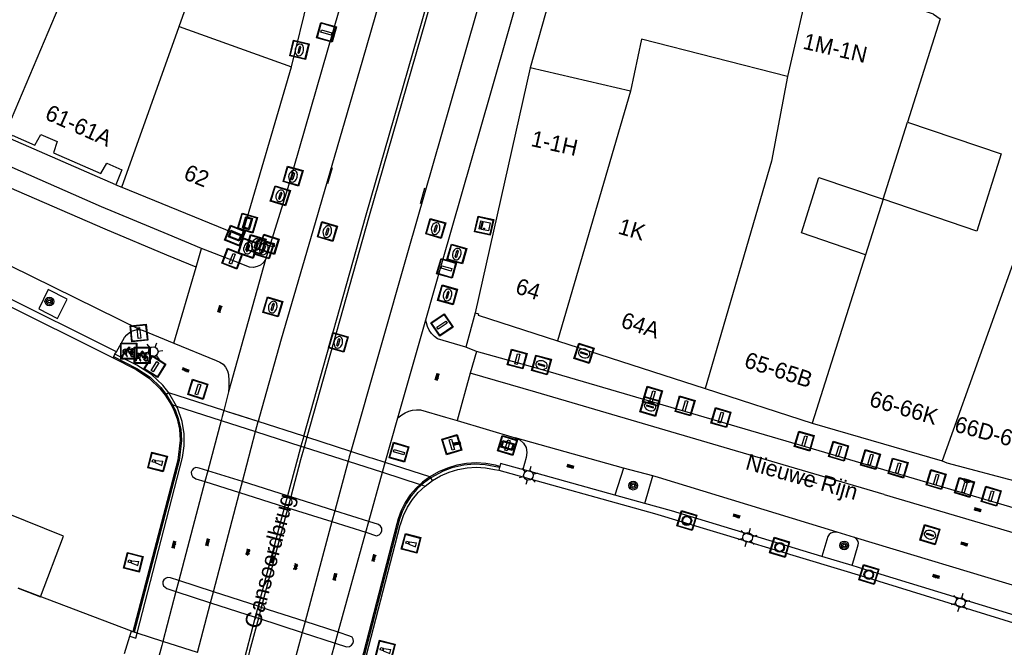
# Model space of a CAD drawing. Header units: metres. Extents: x 93870 to 95789, y 463036 to 464040.
# Tile 57 of 256: x 93928 to 93989, y 463504 to 463543. Entities that reach past the tile are written whole.
import ezdxf
from ezdxf.enums import TextEntityAlignment as Align

# ---------------------------------------------------------------- set-up
doc = ezdxf.new("R2010")
doc.units = ezdxf.units.M
doc.header["$LTSCALE"] = 25.4
for name, color, linetype in [('B_BEBOUWINGSGRENS_0', 1, 'Continuous'), ('B_OVERBOUWLIJN_LIJN_1', 7, 'Continuous'), ('B_TUSSENMUUR_0', 7, 'Continuous'), ('G_GRENS_ALGEMEEN_0', 7, 'Continuous'), ('K_KUNSTWERKGRENS_0', 1, 'Continuous'), ('K_KUNSTWERKGRENS_1', 1, 'Continuous'), ('K_STEIGER_1', 1, 'Continuous'), ('Q_BALUSTRADE_LIJN_1', 193, 'Continuous'), ('Q_BOOM_0', 3, 'Continuous'), ('Q_BRANDKRAAN_0', 5, 'Continuous'), ('Q_DRUKKNOPPAAL_0', 132, 'Continuous'), ('Q_FIETSENREK_0', 6, 'Continuous'), ('Q_INSPECTIE_OF_RIOOLPUT_0', 253, 'Continuous'), ('Q_KOLK_0', 254, 'Continuous'), ('Q_LICHTMAST_0', 2, 'Continuous'), ('Q_LIJNAFWATERING_LIJN_0', 7, 'Continuous'), ('Q_MEERPAAL_0', 7, 'Continuous'), ('Q_MEERRING_0', 7, 'Continuous'), ('Q_STRAATNAAMBORD_0', 7, 'Continuous'), ('Q_VERKEERSBORDPAAL_0', 40, 'Continuous'), ('Q_VERKEERSREGELINSTALLATIEKAST', 7, 'Continuous'), ('Q_VERKEERSREGELINSTALLATIEPAAL', 40, 'Continuous'), ('Q_WATERLEIDINGPUT_0', 5, 'Continuous'), ('S_GBKN_SYMBOOL_GV_GROOT_1', 7, 'Continuous'), ('S_GBKN_SYMBOOL_OV_GROOT_0', 7, 'Continuous'), ('S_GBKN_SYMBOOL_OV_GROOT_1', 7, 'Continuous'), ('T_HEK_LIJN_0', 6, 'Continuous'), ('T_MUUR_30CM_0', 10, 'Continuous'), ('V_WEGGRENS_0', 7, 'Continuous'), ('V_WEGGRENS_1', 7, 'Continuous'), ('W_WATERGRENS_0', 5, 'Continuous'), ('Z_GBKN_HUISNUMMER_0', 252, 'Continuous'), ('Z_KUNSTWERKNAAM_1', 252, 'Continuous'), ('Z_STRAATNAAM_0', 252, 'Continuous')]:
    doc.layers.add(name, color=color, linetype=linetype)
doc.layers.add('Q_PAAL_STEEN_0', color=7, linetype='Continuous', true_color=0xa97373)
doc.layers.add('Q_PAALTJE_0', color=7, linetype='Continuous', true_color=0x666666)

# ---------------------------------------------------------------- blocks, each defined once
blk = doc.blocks.new('Q_STRAATNAAMBORD')
for points in [[(-0.5, 0.5), (0.5, 0.5), (0.5, -0.5), (-0.5, -0.5)], [(-0.369, 0.22), (0.358, 0.22), (0.358, -0.214), (-0.369, -0.214)]]:
    blk.add_lwpolyline(points, close=True)
for points in [[(-0.442, 0.464), (0.438, 0.464, -0.414214), (0.459, 0.442), (0.459, -0.437, -0.414214), (0.438, -0.459), (-0.442, -0.459, -0.414214), (-0.463, -0.437), (-0.463, 0.442), (-0.463, 0.444), (-0.463, 0.446), (-0.463, 0.448), (-0.462, 0.45), (-0.461, 0.451), (-0.46, 0.453), (-0.459, 0.455), (-0.458, 0.456), (-0.457, 0.457), (-0.456, 0.459), (-0.454, 0.46), (-0.453, 0.461), (-0.451, 0.462), (-0.449, 0.462), (-0.447, 0.463), (-0.446, 0.463), (-0.444, 0.464), (-0.442, 0.464)], [(-0.287, 0.16), (0.281, 0.16, -0.414214), (0.303, 0.139), (0.303, -0.134, -0.414214), (0.281, -0.156), (-0.287, -0.156, -0.414214), (-0.308, -0.134), (-0.308, 0.139), (-0.308, 0.14), (-0.308, 0.142), (-0.307, 0.144), (-0.307, 0.146), (-0.306, 0.148), (-0.305, 0.149), (-0.304, 0.151), (-0.303, 0.152), (-0.302, 0.154), (-0.3, 0.155), (-0.299, 0.156), (-0.297, 0.157), (-0.296, 0.158), (-0.294, 0.159), (-0.292, 0.159), (-0.29, 0.16), (-0.288, 0.16), (-0.287, 0.16)]]:
    blk.add_lwpolyline(points, format="xyb")
blk = doc.blocks.new('Q_VERKEERSREGELINSTALLATIEKAST')
for points in [[(-0.5, 0.5), (0.5, 0.5), (0.5, -0.5), (-0.5, -0.5)], [(-0.262, 0.264), (0.25, 0.264), (0.25, 0.187), (-0.262, 0.187)], [(-0.262, 0.107), (0.25, 0.107), (0.25, -0.332), (-0.262, -0.332)]]:
    blk.add_lwpolyline(points, close=True)
blk.add_lwpolyline([(-0.442, 0.464), (0.438, 0.464, -0.414214), (0.459, 0.442), (0.459, -0.437, -0.414214), (0.438, -0.459), (-0.442, -0.459, -0.414214), (-0.463, -0.437), (-0.463, 0.442), (-0.463, 0.444), (-0.463, 0.446), (-0.463, 0.448), (-0.462, 0.45), (-0.461, 0.451), (-0.46, 0.453), (-0.459, 0.455), (-0.458, 0.456), (-0.457, 0.457), (-0.456, 0.459), (-0.454, 0.46), (-0.453, 0.461), (-0.451, 0.462), (-0.449, 0.462), (-0.447, 0.463), (-0.446, 0.463), (-0.444, 0.464), (-0.442, 0.464)], format="xyb")
blk.add_circle((-0.177, -0.034), 0.0354)
blk = doc.blocks.new('Q_LICHTMAST')
for points in [[(-0.26, 0.15), (-0.52, 0.3)], [(0, 0.3), (0, 0.6)], [(0.26, 0.15), (0.52, 0.3)], [(-0.26, -0.15), (-0.52, -0.3)], [(0, -0.3), (0, -0.6)], [(0.26, -0.15), (0.52, -0.3)]]:
    blk.add_lwpolyline(points)
blk.add_circle((0, 0), 0.3)
blk = doc.blocks.new('Q_VERKEERSREGELINSTALLATIEPAAL')
for points in [[(-0.5, 0.5), (0.5, 0.5), (0.5, -0.5), (-0.5, -0.5)], [(-0.08, 0.333), (0.071, 0.333), (0.071, -0.329), (-0.08, -0.329)]]:
    blk.add_lwpolyline(points, close=True)
blk.add_lwpolyline([(-0.442, 0.464), (0.438, 0.464, -0.414214), (0.459, 0.442), (0.459, -0.437, -0.414214), (0.438, -0.459), (-0.442, -0.459, -0.414214), (-0.463, -0.437), (-0.463, 0.442), (-0.463, 0.444), (-0.463, 0.446), (-0.463, 0.448), (-0.462, 0.45), (-0.461, 0.451), (-0.46, 0.453), (-0.459, 0.455), (-0.458, 0.456), (-0.457, 0.457), (-0.456, 0.459), (-0.454, 0.46), (-0.453, 0.461), (-0.451, 0.462), (-0.449, 0.462), (-0.447, 0.463), (-0.446, 0.463), (-0.444, 0.464), (-0.442, 0.464)], format="xyb")
blk = doc.blocks.new('Q_VERKEERSBORDPAAL')
for points in [[(-0.5, 0.5), (0.5, 0.5), (0.5, -0.5), (-0.5, -0.5)], [(-0.08, 0.333), (0.071, 0.333), (0.071, -0.329), (-0.08, -0.329)]]:
    blk.add_lwpolyline(points, close=True)
blk.add_lwpolyline([(-0.442, 0.464), (0.438, 0.464, -0.414214), (0.459, 0.442), (0.459, -0.437, -0.414214), (0.438, -0.459), (-0.442, -0.459, -0.414214), (-0.463, -0.437), (-0.463, 0.442), (-0.463, 0.444), (-0.463, 0.446), (-0.463, 0.448), (-0.462, 0.45), (-0.461, 0.451), (-0.46, 0.453), (-0.459, 0.455), (-0.458, 0.456), (-0.457, 0.457), (-0.456, 0.459), (-0.454, 0.46), (-0.453, 0.461), (-0.451, 0.462), (-0.449, 0.462), (-0.447, 0.463), (-0.446, 0.463), (-0.444, 0.464), (-0.442, 0.464)], format="xyb")
blk = doc.blocks.new('Q_DRUKKNOPPAAL')
for points in [[(-0.5, 0.5), (0.5, 0.5), (0.5, -0.5), (-0.5, -0.5)], [(-0.08, 0.333), (0.071, 0.333), (0.071, -0.329), (-0.08, -0.329)]]:
    blk.add_lwpolyline(points, close=True)
blk.add_lwpolyline([(-0.442, 0.464), (0.438, 0.464, -0.414214), (0.459, 0.442), (0.459, -0.437, -0.414214), (0.438, -0.459), (-0.442, -0.459, -0.414214), (-0.463, -0.437), (-0.463, 0.442), (-0.463, 0.444), (-0.463, 0.446), (-0.463, 0.448), (-0.462, 0.45), (-0.461, 0.451), (-0.46, 0.453), (-0.459, 0.455), (-0.458, 0.456), (-0.457, 0.457), (-0.456, 0.459), (-0.454, 0.46), (-0.453, 0.461), (-0.451, 0.462), (-0.449, 0.462), (-0.447, 0.463), (-0.446, 0.463), (-0.444, 0.464), (-0.442, 0.464)], format="xyb")
blk = doc.blocks.new('Q_PAAL_STEEN')
for points in [[(-0.5, 0.5), (0.5, 0.5), (0.5, -0.5), (-0.5, -0.5)], [(-0.08, 0.333), (0.071, 0.333), (0.071, -0.329), (-0.08, -0.329)]]:
    blk.add_lwpolyline(points, close=True)
blk.add_lwpolyline([(-0.442, 0.464), (0.438, 0.464, -0.414214), (0.459, 0.442), (0.459, -0.437, -0.414214), (0.438, -0.459), (-0.442, -0.459, -0.414214), (-0.463, -0.437), (-0.463, 0.442), (-0.463, 0.444), (-0.463, 0.446), (-0.463, 0.448), (-0.462, 0.45), (-0.461, 0.451), (-0.46, 0.453), (-0.459, 0.455), (-0.458, 0.456), (-0.457, 0.457), (-0.456, 0.459), (-0.454, 0.46), (-0.453, 0.461), (-0.451, 0.462), (-0.449, 0.462), (-0.447, 0.463), (-0.446, 0.463), (-0.444, 0.464), (-0.442, 0.464)], format="xyb")
blk = doc.blocks.new('Q_PAALTJE')
at = {"color": 251, "true_color": 0x666666, "xscale": 0.1, "yscale": 0.1, "zscale": 0.01}
blk.add_blockref('Q_PAAL_STEEN', (0, 0), dxfattribs=at)
blk = doc.blocks.new('Q_WATERLEIDINGPUT')
blk.add_lwpolyline([(-0.5, 0.5), (0.5, 0.5), (0.5, -0.5), (-0.5, -0.5)], close=True)
for points in [[(-0.442, 0.464), (0.438, 0.464, -0.414214), (0.459, 0.442), (0.459, -0.437, -0.414214), (0.438, -0.459), (-0.442, -0.459, -0.414214), (-0.463, -0.437), (-0.463, 0.442), (-0.463, 0.444), (-0.463, 0.446), (-0.463, 0.448), (-0.462, 0.45), (-0.461, 0.451), (-0.46, 0.453), (-0.459, 0.455), (-0.458, 0.456), (-0.457, 0.457), (-0.456, 0.459), (-0.454, 0.46), (-0.453, 0.461), (-0.451, 0.462), (-0.449, 0.462), (-0.447, 0.463), (-0.446, 0.463), (-0.444, 0.464), (-0.442, 0.464)], [(-0.345, 0.105, 0.380426), (-0.276, -0.18)], [(-0.008, 0.266, 0.240218), (-0.345, 0.105)], [(-0.194, 0.045, 0.853344), (-0.194, -0.032)], [(0.331, 0.111, 0.240191), (-0.008, 0.266)], [(0.185, -0.032, 0.849746), (0.185, 0.045)], [(0.267, -0.176, 0.380426), (0.331, 0.111)], [(-0.276, -0.18, 0.148452), (0.012, -0.257)], [(0.012, -0.257, 0.131742), (0.267, -0.176)]]:
    blk.add_lwpolyline(points, format="xyb")
for points in [[(-0.194, 0.045), (0.185, 0.045)], [(0.185, -0.032), (-0.194, -0.032)]]:
    blk.add_lwpolyline(points)
blk = doc.blocks.new('Q_KOLK')
blk.add_lwpolyline([(-0.5, 0.5), (0.5, 0.5), (0.5, -0.5), (-0.5, -0.5)], close=True)
for points in [[(-0.442, 0.464), (0.438, 0.464, -0.414214), (0.459, 0.442), (0.459, -0.437, -0.414214), (0.438, -0.459), (-0.442, -0.459, -0.414214), (-0.463, -0.437), (-0.463, 0.442, -0.414214), (-0.442, 0.464)], [(-0.345, 0.105, 0.380426), (-0.276, -0.18)], [(-0.008, 0.266, 0.240218), (-0.345, 0.105)], [(-0.194, 0.045, 0.853344), (-0.194, -0.032)], [(0.331, 0.111, 0.240191), (-0.008, 0.266)], [(0.185, -0.032, 0.849746), (0.185, 0.045)], [(0.267, -0.176, 0.380426), (0.331, 0.111)], [(-0.276, -0.18, 0.148452), (0.012, -0.257)], [(0.012, -0.257, 0.131742), (0.267, -0.176)]]:
    blk.add_lwpolyline(points, format="xyb")
for points in [[(-0.194, 0.045), (0.185, 0.045)], [(0.185, -0.032), (-0.194, -0.032)]]:
    blk.add_lwpolyline(points)
blk = doc.blocks.new('Q_BRANDKRAAN')
blk.add_lwpolyline([(-0.5, 0.5), (0.5, 0.5), (0.5, -0.5), (-0.5, -0.5)], close=True)
for points in [[(-0.442, 0.464), (0.438, 0.464, -0.414214), (0.459, 0.442), (0.459, -0.437, -0.414214), (0.438, -0.459), (-0.442, -0.459, -0.414214), (-0.463, -0.437), (-0.463, 0.442), (-0.463, 0.444), (-0.463, 0.446), (-0.463, 0.448), (-0.462, 0.45), (-0.461, 0.451), (-0.46, 0.453), (-0.459, 0.455), (-0.458, 0.456), (-0.457, 0.457), (-0.456, 0.459), (-0.454, 0.46), (-0.453, 0.461), (-0.451, 0.462), (-0.449, 0.462), (-0.447, 0.463), (-0.446, 0.463), (-0.444, 0.464), (-0.442, 0.464)], [(-0.345, 0.105, 0.380426), (-0.276, -0.18)], [(-0.008, 0.266, 0.240218), (-0.345, 0.105)], [(-0.194, 0.045, 0.853344), (-0.194, -0.032)], [(0.331, 0.111, 0.240191), (-0.008, 0.266)], [(0.185, -0.032, 0.849746), (0.185, 0.045)], [(0.267, -0.176, 0.380426), (0.331, 0.111)], [(-0.276, -0.18, 0.148452), (0.012, -0.257)], [(0.012, -0.257, 0.131742), (0.267, -0.176)]]:
    blk.add_lwpolyline(points, format="xyb")
for points in [[(-0.194, 0.045), (0.185, 0.045)], [(0.185, -0.032), (-0.194, -0.032)]]:
    blk.add_lwpolyline(points)
blk = doc.blocks.new('Q_INSPECTIE_OF_RIOOLPUT')
blk.add_lwpolyline([(-0.5, 0.5), (0.5, 0.5), (0.5, -0.5), (-0.5, -0.5)], close=True)
for points in [[(-0.442, 0.464), (0.438, 0.464, -0.414214), (0.459, 0.442), (0.459, -0.437, -0.414214), (0.438, -0.459), (-0.442, -0.459, -0.414214), (-0.463, -0.437), (-0.463, 0.442), (-0.463, 0.444), (-0.463, 0.446), (-0.463, 0.448), (-0.462, 0.45), (-0.461, 0.451), (-0.46, 0.453), (-0.459, 0.455), (-0.458, 0.456), (-0.457, 0.457), (-0.456, 0.459), (-0.454, 0.46), (-0.453, 0.461), (-0.451, 0.462), (-0.449, 0.462), (-0.447, 0.463), (-0.446, 0.463), (-0.444, 0.464), (-0.442, 0.464)], [(-0.345, 0.105, 0.380426), (-0.276, -0.18)], [(-0.008, 0.266, 0.240218), (-0.345, 0.105)], [(-0.194, 0.045, 0.853344), (-0.194, -0.032)], [(0.331, 0.111, 0.240191), (-0.008, 0.266)], [(0.185, -0.032, 0.849746), (0.185, 0.045)], [(0.267, -0.176, 0.380426), (0.331, 0.111)], [(-0.276, -0.18, 0.148452), (0.012, -0.257)], [(0.012, -0.257, 0.131742), (0.267, -0.176)]]:
    blk.add_lwpolyline(points, format="xyb")
for points in [[(-0.194, 0.045), (0.185, 0.045)], [(0.185, -0.032), (-0.194, -0.032)]]:
    blk.add_lwpolyline(points)
blk = doc.blocks.new('Q_MEERRING')
blk.add_lwpolyline([(-0.5, 0.5), (0.5, 0.5), (0.5, -0.5), (-0.5, -0.5)], close=True)
blk.add_lwpolyline([(-0.442, 0.464), (0.438, 0.464, -0.414214), (0.459, 0.442), (0.459, -0.437, -0.414214), (0.438, -0.459), (-0.442, -0.459, -0.414214), (-0.463, -0.437), (-0.463, 0.442), (-0.463, 0.444), (-0.463, 0.446), (-0.463, 0.448), (-0.462, 0.45), (-0.461, 0.451), (-0.46, 0.453), (-0.459, 0.455), (-0.458, 0.456), (-0.457, 0.457), (-0.456, 0.459), (-0.454, 0.46), (-0.453, 0.461), (-0.451, 0.462), (-0.449, 0.462), (-0.447, 0.463), (-0.446, 0.463), (-0.444, 0.464), (-0.442, 0.464)], format="xyb")
for radius in [0.3, 0.3, 0.25, 0.25]:
    blk.add_circle((0, 0), radius)
blk = doc.blocks.new('Q_FIETSENREK')
for points in [[(-0.5, 0.5), (0.5, 0.5), (0.5, -0.5), (-0.5, -0.5)], [(-0.063, 0.145), (0.184, 0.054), (0.037, -0.093)]]:
    blk.add_lwpolyline(points, close=True)
for points in [[(-0.442, 0.464), (0.438, 0.464, -0.414214), (0.459, 0.442), (0.459, -0.437, -0.414214), (0.438, -0.459), (-0.442, -0.459, -0.414214), (-0.463, -0.437), (-0.463, 0.442), (-0.463, 0.444), (-0.463, 0.446), (-0.463, 0.448), (-0.462, 0.45), (-0.461, 0.451), (-0.46, 0.453), (-0.459, 0.455), (-0.458, 0.456), (-0.457, 0.457), (-0.456, 0.459), (-0.454, 0.46), (-0.453, 0.461), (-0.451, 0.462), (-0.449, 0.462), (-0.447, 0.463), (-0.446, 0.463), (-0.444, 0.464), (-0.442, 0.464)], [(-0.181, 0.106, 0.847256), (-0.324, -0.144)], [(-0.193, 0.075, 0.842492), (-0.305, -0.118)], [(-0.171, 0.065, 0.053288), (-0.193, 0.075)], [(-0.185, -0.134, 0.502492), (-0.147, 0.044)], [(-0.149, 0.089, 0.06236), (-0.181, 0.106)], [(-0.165, -0.161, 0.494489), (-0.125, 0.068)], [(-0.324, -0.144, 0.089606), (-0.421, -0.348)], [(-0.296, -0.162, 0.110942), (-0.375, -0.348)], [(-0.294, -0.105, 0.006942), (-0.305, -0.118)], [(-0.296, -0.162, 0.02458), (-0.283, -0.168)], [(-0.212, -0.105, 0.381614), (-0.294, -0.105)], [(-0.283, -0.168, 0.148109), (-0.198, -0.173)], [(-0.223, -0.136, 0.533998), (-0.276, -0.136)], [(-0.276, -0.136, 0.009682), (-0.271, -0.138)], [(-0.271, -0.138, 0.120201), (-0.218, -0.144)], [(-0.218, -0.144, 0.003554), (-0.223, -0.136)], [(-0.185, -0.134, 0.017985), (-0.212, -0.105)], [(-0.122, -0.348, 0.075837), (-0.198, -0.173)], [(-0.075, -0.348, 0.094234), (-0.165, -0.161)], [(0.095, -0.16, 0.385208), (0.186, -0.333)], [(0.209, -0.054, 0.224648), (0.108, -0.128)], [(0.126, -0.171, 0.376993), (0.197, -0.303)], [(0.212, -0.086, 0.20829), (0.139, -0.139)], [(0.186, -0.333, 1), (0.287, -0.06)], [(0.197, -0.303, 1), (0.276, -0.09)], [(0.287, -0.06, 0.086253), (0.238, -0.051)], [(0.276, -0.09, 0.079305), (0.241, -0.083)]]:
    blk.add_lwpolyline(points, format="xyb")
for points in [[(-0.171, 0.065), (-0.263, -0.038), (-0.239, -0.059), (-0.147, 0.044)], [(0.081, 0.221), (-0.003, 0.252), (-0.149, 0.089)], [(-0.125, 0.068), (-0.086, 0.111), (0.018, -0.131), (0.095, -0.16)], [(0.238, -0.051), (0.229, 0.053), (0.261, 0.093), (0.302, 0.078), (0.314, 0.11), (0.192, 0.155), (0.18, 0.123), (0.231, 0.104), (0.207, 0.076), (-0.04, 0.167), (0, 0.216), (0.07, 0.191), (0.081, 0.221)], [(0.209, -0.054), (0.199, 0.029), (0.057, -0.108)], [(-0.421, -0.348), (-0.375, -0.348)], [(-0.122, -0.348), (-0.075, -0.348)], [(0.057, -0.108), (0.108, -0.128)], [(0.126, -0.171), (0.253, -0.218), (0.241, -0.083)], [(0.139, -0.139), (0.222, -0.17), (0.212, -0.086)]]:
    blk.add_lwpolyline(points)
blk = doc.blocks.new('Q_BOOM')
for radius in [0.27, 0.18, 0.09]:
    blk.add_circle((0, 0), radius)
blk = doc.blocks.new('Q_MEERPAAL')
for points in [[(-0.5, 0.5), (0.5, 0.5), (0.5, -0.5), (-0.5, -0.5)], [(-0.076, 0.32), (0.068, 0.32), (0.068, 0.17), (-0.076, 0.17)]]:
    blk.add_lwpolyline(points, close=True)
blk.add_lwpolyline([(-0.442, 0.464), (0.438, 0.464, -0.414214), (0.459, 0.442), (0.459, -0.437, -0.414214), (0.438, -0.459), (-0.442, -0.459, -0.414214), (-0.463, -0.437), (-0.463, 0.442), (-0.463, 0.444), (-0.463, 0.446), (-0.463, 0.448), (-0.462, 0.45), (-0.461, 0.451), (-0.46, 0.453), (-0.459, 0.455), (-0.458, 0.456), (-0.457, 0.457), (-0.456, 0.459), (-0.454, 0.46), (-0.453, 0.461), (-0.451, 0.462), (-0.449, 0.462), (-0.447, 0.463), (-0.446, 0.463), (-0.444, 0.464), (-0.442, 0.464)], format="xyb")
for points in [[(-0.076, 0.124), (-0.136, -0.311)], [(-0.076, 0.124), (0.068, 0.124)], [(0.068, 0.124), (0.122, -0.311)], [(-0.136, -0.311), (0.122, -0.311)]]:
    blk.add_lwpolyline(points)
blk = doc.blocks.new('S_GBKN_SYMBOOL_OV_GROOT')
for points in [[(-0.21875, 0.0625), (0.21875, 0.0625)], [(-0.21875, 0), (0.21875, 0)], [(-0.1875, 0.0625), (-0.1875, 0)], [(-0.125, 0.09375), (-0.125, 0.0625)], [(-0.125, 0), (-0.125, -0.0625)], [(-0.0625, 0.0625), (-0.0625, 0)], [(0, 0.09375), (0, 0.0625)], [(0, 0), (0, -0.0625)], [(0.0625, 0.0625), (0.0625, 0)], [(0.125, 0.09375), (0.125, 0.0625)], [(0.125, 0), (0.125, -0.0625)], [(0.1875, 0.0625), (0.1875, 0)], [(-0.21875, -0.0625), (0.21875, -0.0625)], [(-0.1875, -0.0625), (-0.1875, -0.09375)], [(-0.0625, -0.0625), (-0.0625, -0.09375)], [(0.0625, -0.0625), (0.0625, -0.09375)], [(0.1875, -0.0625), (0.1875, -0.09375)]]:
    blk.add_lwpolyline(points)
blk = doc.blocks.new('S_GBKN_SYMBOOL_GV_GROOT')
for points in [[(-0.1875, 0.03125), (-0.09375, 0.09375)], [(-0.1875, -0.0625), (0.0625, 0.09375)], [(-0.1875, 0.09375), (0.125, -0.09375)], [(-0.1875, 0), (-0.03125, -0.09375)], [(-0.125, -0.09375), (0.1875, 0.09375)], [(-0.0625, 0.09375), (0.1875, -0.0625)], [(0.03125, -0.09375), (0.1875, 0)], [(0.09375, 0.09375), (0.1875, 0.03125)]]:
    blk.add_lwpolyline(points)

msp = doc.modelspace()

# ---------------------------------------------------------------- linework, layer by layer
at = {"layer": 'B_BEBOUWINGSGRENS_0'}
for p, q in [((93945.093, 463539.669), (93946.836, 463546.771)), ((93942.01, 463529.158), (93945.093, 463539.669)), ((93966.158, 463538.153), (93959.923, 463539.603)), ((93981.844, 463531.446), (93983.363, 463536.242)), ((93934.557, 463532.19), (93942.01, 463529.158)), ((93981.844, 463531.446), (93980.753, 463527.998)), ((93961.622, 463522.658), (93970.788, 463519.702)), ((93970.788, 463519.702), (93977.448, 463517.549)), ((93977.448, 463517.549), (93985.517, 463515.202)), ((93935.168, 463504.617), (93928.114, 463507.284)), ((93934.726, 463503.24), (93935.069, 463504.307)), ((93935.069, 463504.307), (93935.168, 463504.617))]:
    msp.add_line(p, q, dxfattribs=at)
for points in [[(93984.98, 463542.94), (93977.38, 463545.46), (93975.9, 463539.07)], [(93975.9, 463539.07), (93966.84, 463541.38), (93966.158, 463538.153)], [(93959.923, 463539.603), (93958.112, 463531.495), (93956.504, 463524.389)], [(93983.363, 463536.242), (93989.182, 463534.257), (93987.663, 463529.461), (93981.844, 463531.446)], [(93927.25, 463535.365), (93927.656, 463535.189), (93927.759, 463535.417), (93929.158, 463534.808), (93929.535, 463535.463), (93930.265, 463535.147), (93930.536, 463535.021), (93930.319, 463534.328), (93933.257, 463533.04), (93933.635, 463533.678), (93934.559, 463533.274), (93934.191, 463532.349), (93934.557, 463532.19)], [(93980.753, 463527.998), (93976.771, 463529.356), (93977.862, 463532.804), (93981.844, 463531.446)], [(93956.504, 463524.389), (93956.722, 463524.323), (93956.702, 463524.245), (93961.622, 463522.658)], [(93985.517, 463515.202), (93985.797, 463515.072), (93990.327, 463513.866)]]:
    msp.add_lwpolyline(points, dxfattribs=at)
at = {"layer": 'B_OVERBOUWLIJN_LIJN_1'}
msp.add_line((93934.191, 463532.349), (93927.656, 463535.189), dxfattribs=at)
at = {"layer": 'B_TUSSENMUUR_0'}
for p, q in [((93927.25, 463535.365), (93935.1, 463553.964)), ((93938.113, 463542.183), (93940.499, 463548.807)), ((93934.557, 463532.19), (93938.113, 463542.183)), ((93938.113, 463542.183), (93945.093, 463539.669)), ((93966.158, 463538.153), (93961.622, 463522.658)), ((93991.985, 463533.276), (93985.517, 463515.202)), ((93980.753, 463527.998), (93977.448, 463517.549))]:
    msp.add_line(p, q, dxfattribs=at)
for points in [[(93984.98, 463542.94), (93985.386, 463542.639), (93983.363, 463536.242)], [(93975.9, 463539.07), (93974.918, 463533.809), (93970.788, 463519.702)]]:
    msp.add_lwpolyline(points, dxfattribs=at)
at = {"layer": 'G_GRENS_ALGEMEEN_0'}
for p, q in [((93934.052, 463521.675), (93934.018, 463521.604)), ((93934.128, 463521.82), (93934.052, 463521.675)), ((93958.02, 463514.781), (93957.975, 463514.612)), ((93958.039, 463514.85), (93958.02, 463514.781)), ((93967.036, 463512.554), (93965.187, 463513.07)), ((93979.931, 463508.694), (93978.046, 463509.264))]:
    msp.add_line(p, q, dxfattribs=at)
at = {"layer": 'K_KUNSTWERKGRENS_0'}
for p, q in [((93937.313, 463519.319), (93937.246, 463519.276)), ((93937.314, 463519.319), (93937.313, 463519.319)), ((93937.475, 463519.422), (93937.314, 463519.319)), ((93937.599, 463518.717), (93937.684, 463518.69)), ((93937.684, 463518.69), (93937.95, 463518.604)), ((93937.95, 463518.604), (93940.726, 463517.711)), ((93940.726, 463517.711), (93942.867, 463517.022)), ((93943.028, 463517.636), (93941.127, 463518.247)), ((93942.867, 463517.022), (93945.687, 463516.115)), ((93945.687, 463516.115), (93945.885, 463516.052)), ((93945.885, 463516.052), (93948.61, 463515.175)), ((93949.993, 463515.395), (93948.779, 463515.786)), ((93939.902, 463514.586), (93939.37, 463514.754)), ((93948.61, 463515.175), (93950.749, 463514.487)), ((93942.048, 463513.908), (93939.902, 463514.586)), ((93950.749, 463514.487), (93953.089, 463513.734)), ((93953.747, 463514.138), (93953.7, 463514.203)), ((93953.861, 463513.983), (93953.747, 463514.138)), ((93939.723, 463513.909), (93941.871, 463513.232)), ((93944.852, 463513.022), (93942.048, 463513.908)), ((93953.089, 463513.734), (93953.176, 463513.706)), ((93953.176, 463513.706), (93953.4, 463513.634)), ((93941.871, 463513.232), (93944.673, 463512.349)), ((93945.049, 463512.96), (93944.852, 463513.022)), ((93947.786, 463512.095), (93945.049, 463512.96)), ((93944.673, 463512.349), (93944.87, 463512.287)), ((93944.87, 463512.287), (93947.607, 463511.424)), ((93949.901, 463511.427), (93947.786, 463512.095)), ((93947.607, 463511.424), (93949.717, 463510.76)), ((93950.495, 463511.239), (93949.901, 463511.427)), ((93940.249, 463507.065), (93938.102, 463507.761)), ((93937.924, 463507.083), (93940.071, 463506.387)), ((93943.027, 463506.165), (93940.249, 463507.065)), ((93940.071, 463506.387), (93942.847, 463505.487)), ((93943.223, 463506.101), (93943.027, 463506.165)), ((93945.948, 463505.218), (93943.223, 463506.101)), ((93942.847, 463505.487), (93943.043, 463505.424)), ((93943.043, 463505.424), (93945.767, 463504.54)), ((93947.998, 463504.553), (93945.948, 463505.218)), ((93935.245, 463504.588), (93935.168, 463504.617)), ((93935.322, 463504.563), (93935.245, 463504.588)), ((93935.52, 463504.5), (93935.322, 463504.563)), ((93937.108, 463503.99), (93935.52, 463504.5)), ((93945.767, 463504.54), (93947.811, 463503.878)), ((93939.26, 463503.299), (93937.108, 463503.99))]:
    msp.add_line(p, q, dxfattribs=at)
for points in [[(93939.37, 463514.754), (93939.151, 463514.783), (93939.021, 463514.73), (93938.923, 463514.629), (93938.873, 463514.497), (93938.88, 463514.357), (93938.943, 463514.231), (93939.159, 463514.087), (93939.723, 463513.909)], [(93949.717, 463510.76), (93950.385, 463510.549), (93950.537, 463510.595), (93950.655, 463510.702), (93950.714, 463510.85), (93950.704, 463511.009), (93950.626, 463511.148), (93950.495, 463511.239)], [(93937.392, 463507.948), (93937.272, 463507.901), (93937.177, 463507.815), (93937.119, 463507.699), (93937.107, 463507.571), (93937.141, 463507.447), (93937.365, 463507.264), (93937.924, 463507.083)], [(93938.102, 463507.761), (93937.581, 463507.93), (93937.392, 463507.948)], [(93948.945, 463503.986), (93948.93, 463504.121), (93948.865, 463504.241), (93948.73, 463504.316), (93947.998, 463504.553)], [(93947.811, 463503.878), (93948.514, 463503.65), (93948.707, 463503.678), (93948.825, 463503.747), (93948.908, 463503.855), (93948.945, 463503.986)]]:
    msp.add_lwpolyline(points, dxfattribs=at)
at = {"layer": 'K_KUNSTWERKGRENS_1'}
for p, q in [((93937.313, 463519.319), (93937.246, 463519.276)), ((93937.314, 463519.319), (93937.313, 463519.319)), ((93937.475, 463519.422), (93937.314, 463519.319)), ((93940.888, 463518.324), (93937.475, 463519.422)), ((93945.859, 463516.725), (93943.028, 463517.636)), ((93946.057, 463516.662), (93945.859, 463516.725)), ((93948.779, 463515.786), (93946.057, 463516.662)), ((93953.7, 463514.203), (93950.919, 463515.097)), ((93953.747, 463514.138), (93953.7, 463514.203)), ((93953.861, 463513.983), (93953.747, 463514.138)), ((93953.4, 463513.634), (93953.861, 463513.983))]:
    msp.add_line(p, q, dxfattribs=at)
for points in [[(93937.246, 463519.276), (93937.547, 463518.815), (93937.599, 463518.717)], [(93937.599, 463518.717), (93937.797, 463518.343), (93937.994, 463517.802), (93938.138, 463517.161), (93938.191, 463516.479), (93938.04, 463515.234), (93935.245, 463504.588)], [(93941.127, 463518.247), (93941.115, 463518.251), (93940.888, 463518.324)], [(93943.028, 463517.636), (93942.96, 463517.658), (93941.534, 463518.117), (93941.127, 463518.247)], [(93949.993, 463515.395), (93948.843, 463515.765), (93948.779, 463515.786)], [(93950.919, 463515.097), (93950.152, 463515.344), (93949.993, 463515.395)], [(93948.998, 463500.173), (93951.855, 463511.214), (93951.865, 463511.254), (93952.047, 463511.8), (93952.295, 463512.319), (93952.607, 463512.803), (93952.977, 463513.243), (93953.4, 463513.634)]]:
    msp.add_lwpolyline(points, dxfattribs=at)
at = {"layer": 'K_STEIGER_1'}
msp.add_lwpolyline([(93928.114, 463507.284), (93929.521, 463506.755), (93930.939, 463510.528), (93916.966, 463516.162), (93915.556, 463512.346)], dxfattribs=at)
at = {"layer": 'Q_BALUSTRADE_LIJN_1'}
for p, q in [((93937.31, 463519.324), (93937.313, 463519.319)), ((93937.313, 463519.319), (93937.313, 463519.319)), ((93937.313, 463519.319), (93937.684, 463518.69)), ((93935.322, 463504.563), (93935.318, 463504.547))]:
    msp.add_line(p, q, dxfattribs=at)
for points in [[(93937.684, 463518.69), (93937.872, 463518.37), (93938.069, 463517.829), (93938.218, 463517.167), (93938.27, 463516.469), (93938.117, 463515.214), (93935.322, 463504.563)], [(93953.744, 463514.136), (93953.299, 463513.818), (93953.176, 463513.706)], [(93953.176, 463513.706), (93952.895, 463513.449), (93952.539, 463513.034), (93952.235, 463512.579), (93951.987, 463512.091), (93951.801, 463511.577), (93948.876, 463500.212)]]:
    msp.add_lwpolyline(points, dxfattribs=at)
at = {"layer": 'Q_LIJNAFWATERING_LIJN_0'}
for p, q in [((93947.367, 463532.433), (93947.656, 463533.409)), ((93953.118, 463531.185), (93953.38, 463532.162))]:
    msp.add_line(p, q, dxfattribs=at)
at = {"layer": 'T_HEK_LIJN_0'}
for p, q in [((93937.314, 463519.319), (93937.314, 463519.319)), ((93953.747, 463514.138), (93953.747, 463514.138))]:
    msp.add_line(p, q, dxfattribs=at)
for points in [[(93934.052, 463521.675), (93935.488, 463520.937), (93936.325, 463520.387), (93936.987, 463519.757), (93937.314, 463519.319)], [(93958.02, 463514.781), (93957.12, 463514.96), (93956.45, 463514.988), (93955.813, 463514.932), (93955.063, 463514.761), (93954.523, 463514.56), (93953.747, 463514.138)]]:
    msp.add_lwpolyline(points, dxfattribs=at)
at = {"layer": 'T_MUUR_30CM_0'}
msp.add_lwpolyline([(93962.516, 463547.857), (93961.15, 463543.96), (93959.923, 463539.603)], dxfattribs=at)
at = {"layer": 'V_WEGGRENS_0'}
for p, q in [((93934.231, 463521.975), (93916.233, 463530.921)), ((93939.174, 463527.23), (93939.51, 463528.384)), ((93941.488, 463527.613), (93939.51, 463528.384)), ((93943.488, 463527.7), (93941.193, 463519.475)), ((93937.801, 463522.509), (93939.174, 463527.23)), ((93931.175, 463525.247), (93929.997, 463525.836)), ((93951.714, 463517.865), (93953.452, 463523.961)), ((93956.504, 463524.389), (93955.937, 463522.249)), ((93956.591, 463521.997), (93955.937, 463522.249)), ((93956.591, 463521.997), (93956.206, 463520.637)), ((93960.698, 463520.852), (93956.591, 463521.997)), ((93934.128, 463521.82), (93934.231, 463521.975)), ((93956.206, 463520.637), (93955.387, 463517.713)), ((93941.193, 463519.475), (93940.888, 463518.324)), ((93950.919, 463515.097), (93951.714, 463517.865)), ((93955.387, 463517.713), (93959, 463516.626)), ((93965.731, 463514.74), (93959, 463516.626)), ((93965.187, 463513.07), (93959.461, 463514.663)), ((93965.731, 463514.74), (93965.187, 463513.07)), ((93967.535, 463514.269), (93965.731, 463514.74)), ((93967.036, 463512.554), (93967.535, 463514.269)), ((93967.898, 463514.174), (93967.535, 463514.269)), ((93978.999, 463510.764), (93967.898, 463514.174)), ((93980.072, 463510.443), (93978.999, 463510.764)), ((93990.985, 463507.149), (93980.072, 463510.443))]:
    msp.add_line(p, q, dxfattribs=at)
for points in [[(93945.859, 463516.725), (93949.74, 463530.48), (93954.68, 463547.635), (93956.397, 463553.76), (93957.103, 463556.433), (93957.765, 463559.116), (93958.383, 463561.811), (93958.956, 463564.515), (93959.484, 463567.228), (93960.682, 463573.543), (93962.694, 463583.68), (93963.47, 463586.945), (93964.273, 463590.204), (93965.103, 463593.456), (93965.959, 463596.7), (93966.843, 463599.938), (93972.232, 463619.708), (93976.722, 463635.881), (93977.828, 463639.669), (93978.994, 463643.439), (93980.222, 463647.189), (93981.329, 463650.394)], [(93981.518, 463650.328), (93980.411, 463647.125), (93979.185, 463643.378), (93978.019, 463639.612), (93976.915, 463635.827), (93972.425, 463619.655), (93967.036, 463599.885), (93966.153, 463596.65), (93965.297, 463593.407), (93964.467, 463590.157), (93963.665, 463586.901), (93962.89, 463583.638), (93960.878, 463573.505), (93959.681, 463567.191), (93959.152, 463564.475), (93958.578, 463561.767), (93957.96, 463559.07), (93957.297, 463556.383), (93956.59, 463553.707), (93954.872, 463547.58), (93949.928, 463530.412), (93946.057, 463516.662)], [(93958.406, 463577.073), (93956.914, 463569.195), (93955.534, 463562.31), (93955.006, 463559.96), (93954.442, 463557.618), (93953.842, 463555.286), (93953.204, 463552.963), (93952.531, 463550.65), (93951.158, 463545.837), (93949.505, 463540.075), (93946.986, 463531.418), (93946.574, 463529.979), (93944.454, 463522.757), (93943.109, 463517.945), (93943.028, 463517.636)], [(93963.863, 463573.884), (93963.307, 463570.921), (93962.774, 463567.953), (93962.028, 463564.011), (93960.268, 463556.191), (93959.649, 463553.873), (93959.016, 463551.558), (93958.37, 463549.247), (93957.71, 463546.939), (93957.037, 463544.636), (93952.343, 463528.257), (93948.779, 463515.786)], [(93953.452, 463523.961), (93954.477, 463527.596), (93957.487, 463538.061), (93961.071, 463550.584), (93962.344, 463555.265), (93962.63, 463556.442), (93962.911, 463557.621), (93963.186, 463558.8), (93963.455, 463559.982), (93963.718, 463561.164), (93964.5, 463564.9), (93965.32, 463569.282), (93966.133, 463573.679)], [(93954.015, 463566.055), (93953.797, 463564.935), (93952.91, 463560.868), (93952.017, 463557.287), (93951.417, 463555.014), (93950.149, 463550.499), (93944.863, 463532.146), (93943.488, 463527.7)], [(93939.174, 463527.23), (93937.35, 463527.977), (93933.519, 463529.594), (93927.561, 463532.184), (93925.884, 463532.943), (93920.706, 463535.279), (93919.734, 463535.725), (93915.864, 463537.589), (93912.024, 463539.514), (93908.215, 463541.5), (93904.438, 463543.547), (93900.695, 463545.653), (93896.985, 463547.819), (93893.362, 463550.04), (93889.777, 463552.319), (93886.229, 463554.657), (93882.719, 463557.053), (93879.25, 463559.506), (93875.821, 463562.015), (93872.433, 463564.58), (93873.124, 463565.541)], [(93939.51, 463528.384), (93937.449, 463529.256), (93933.305, 463530.974), (93927.748, 463533.418), (93922.328, 463535.887), (93917.717, 463538.055), (93913.567, 463540.081), (93909.44, 463542.152), (93905.434, 463544.33), (93901.466, 463546.577), (93897.538, 463548.892), (93893.651, 463551.276), (93889.806, 463553.728), (93886.004, 463556.246), (93882.247, 463558.83), (93873.124, 463565.541)], [(93873.716, 463558.912), (93890.574, 463547.656), (93892.645, 463546.303), (93894.737, 463544.983), (93896.848, 463543.694), (93898.978, 463542.437), (93901.128, 463541.213), (93903.656, 463539.715), (93906.201, 463538.247), (93908.764, 463536.81), (93911.343, 463535.403), (93913.939, 463534.027), (93916.866, 463532.607), (93935.69, 463523.354)], [(93943.488, 463527.7), (93943.351, 463527.511), (93943.172, 463527.361), (93942.962, 463527.258), (93942.733, 463527.21), (93942.5, 463527.219), (93941.488, 463527.613)], [(93929.997, 463525.836), (93929.398, 463524.637), (93930.576, 463524.048), (93931.175, 463525.247)], [(93955.937, 463522.249), (93954.175, 463522.769), (93953.975, 463522.921), (93953.803, 463523.102), (93953.661, 463523.309), (93953.554, 463523.535), (93953.484, 463523.776), (93953.452, 463523.961)], [(93934.231, 463521.975), (93934.726, 463522.858), (93934.866, 463523.029), (93935.038, 463523.168), (93935.234, 463523.269), (93935.447, 463523.328), (93935.69, 463523.354)], [(93935.69, 463523.354), (93935.885, 463523.292), (93937.801, 463522.509)], [(93937.801, 463522.509), (93940.426, 463521.422), (93940.651, 463521.333), (93940.849, 463521.193), (93941.009, 463521.012), (93941.123, 463520.798), (93941.184, 463520.564), (93941.203, 463520.158), (93941.199, 463519.764), (93941.193, 463519.475)], [(93937.475, 463519.422), (93937.104, 463519.895), (93936.407, 463520.56), (93935.503, 463521.134), (93934.128, 463521.82)], [(94023.321, 463503.779), (94015.517, 463505.28), (94008.336, 463507.007), (94000, 463509.313), (93977.868, 463515.815), (93960.698, 463520.852)], [(93981.92, 463513.104), (93960.269, 463519.455), (93956.206, 463520.637)], [(93951.714, 463517.865), (93951.943, 463518.048), (93952.154, 463518.179), (93952.382, 463518.277), (93952.622, 463518.341), (93952.869, 463518.37), (93953.117, 463518.362), (93954.667, 463517.914), (93955.387, 463517.713)], [(93959, 463516.626), (93959.287, 463516.503), (93959.519, 463516.293), (93959.67, 463516.02), (93959.725, 463515.712), (93959.677, 463515.403), (93959.461, 463514.663)], [(93958.039, 463514.85), (93957.779, 463514.928), (93957.18, 463515.034), (93956.573, 463515.069), (93955.965, 463515.033), (93955.366, 463514.927), (93954.784, 463514.751), (93954.226, 463514.509), (93953.7, 463514.203)], [(93959.461, 463514.663), (93959.372, 463514.691), (93958.089, 463515.037), (93958.039, 463514.85)], [(93981.92, 463513.104), (94000, 463507.778), (94005.997, 463506.072), (94010.325, 463504.938), (94014.248, 463504.044), (94023.029, 463502.318)], [(93978.046, 463509.264), (93968.705, 463512.089), (93967.036, 463512.554)], [(93978.999, 463510.764), (93978.864, 463510.779), (93978.73, 463510.759), (93978.605, 463510.704), (93978.5, 463510.619), (93978.42, 463510.509), (93978.046, 463509.264)], [(93979.931, 463508.694), (93980.3, 463509.98), (93980.308, 463510.091), (93980.287, 463510.199), (93980.238, 463510.299), (93980.164, 463510.382), (93980.072, 463510.443)], [(93990.075, 463505.579), (93989.784, 463505.668), (93980.713, 463508.457), (93979.931, 463508.694)]]:
    msp.add_lwpolyline(points, dxfattribs=at)
at = {"layer": 'V_WEGGRENS_1'}
for p, q in [((93937.95, 463518.604), (93937.475, 463519.422)), ((93940.726, 463517.711), (93939.902, 463514.586)), ((93942.867, 463517.022), (93943.028, 463517.636)), ((93942.048, 463513.908), (93942.867, 463517.022)), ((93945.859, 463516.725), (93945.687, 463516.115)), ((93946.057, 463516.662), (93945.885, 463516.052)), ((93948.61, 463515.175), (93947.786, 463512.095)), ((93939.902, 463514.586), (93939.723, 463513.909)), ((93949.901, 463511.427), (93950.749, 463514.487)), ((93939.723, 463513.909), (93938.102, 463507.761)), ((93941.871, 463513.232), (93942.048, 463513.908)), ((93940.249, 463507.065), (93941.871, 463513.232)), ((93944.852, 463513.022), (93944.673, 463512.349)), ((93945.049, 463512.96), (93944.87, 463512.287)), ((93944.673, 463512.349), (93943.027, 463506.165)), ((93944.87, 463512.287), (93943.223, 463506.101)), ((93947.786, 463512.095), (93947.607, 463511.424)), ((93947.607, 463511.424), (93945.948, 463505.218)), ((93949.717, 463510.76), (93949.901, 463511.427)), ((93947.998, 463504.553), (93949.717, 463510.76)), ((93938.102, 463507.761), (93937.924, 463507.083)), ((93937.924, 463507.083), (93937.108, 463503.99)), ((93940.071, 463506.387), (93940.249, 463507.065)), ((93939.26, 463503.299), (93940.071, 463506.387)), ((93943.027, 463506.165), (93942.847, 463505.487)), ((93943.223, 463506.101), (93943.043, 463505.424)), ((93945.948, 463505.218), (93945.767, 463504.54)), ((93945.767, 463504.54), (93944.947, 463501.473)), ((93947.811, 463503.878), (93947.998, 463504.553)), ((93946.966, 463500.825), (93947.811, 463503.878))]:
    msp.add_line(p, q, dxfattribs=at)
for points in [[(93935.52, 463504.5), (93938.339, 463515.409), (93938.434, 463516.135), (93938.427, 463516.884), (93938.308, 463517.641), (93938.01, 463518.5), (93937.95, 463518.604)], [(93940.888, 463518.324), (93940.787, 463517.944), (93940.726, 463517.711)], [(93945.687, 463516.115), (93945.463, 463515.317), (93944.852, 463513.022)], [(93945.885, 463516.052), (93945.662, 463515.263), (93945.049, 463512.96)], [(93948.779, 463515.786), (93948.683, 463515.449), (93948.61, 463515.175)], [(93950.749, 463514.487), (93950.88, 463514.961), (93950.919, 463515.097)], [(93953.7, 463514.203), (93953.247, 463513.879), (93953.089, 463513.734)], [(93953.089, 463513.734), (93952.837, 463513.504), (93952.474, 463513.082), (93952.165, 463512.619), (93951.914, 463512.123), (93951.724, 463511.6), (93951.643, 463511.287), (93948.785, 463500.241)], [(93942.847, 463505.487), (93942.299, 463503.429), (93942.041, 463502.406)], [(93943.043, 463505.424), (93942.498, 463503.377), (93942.237, 463502.344)], [(93935.069, 463504.307), (93935.439, 463504.188), (93935.52, 463504.5)], [(93937.108, 463503.99), (93937.039, 463503.727), (93936.766, 463502.678)]]:
    msp.add_lwpolyline(points, dxfattribs=at)
at = {"layer": 'W_WATERGRENS_0'}
msp.add_line((93915.723, 463530.724), (93934.018, 463521.604), dxfattribs=at)
for points in [[(93934.018, 463521.604), (93935.451, 463520.866), (93936.281, 463520.32), (93936.932, 463519.699), (93937.246, 463519.276)], [(93953.861, 463513.983), (93954.358, 463514.272), (93954.886, 463514.5), (93955.436, 463514.666), (93956.003, 463514.766), (93956.577, 463514.799), (93957.151, 463514.766), (93957.717, 463514.665), (93957.975, 463514.612)], [(93957.975, 463514.612), (93967.643, 463511.928), (93980.715, 463507.996), (93990.218, 463505.049), (94000, 463502.419), (94008.999, 463500), (94011.846, 463499.235), (94040.495, 463493.871), (94065.678, 463491.306), (94114.778, 463485.923), (94126.354, 463484.654), (94150.3, 463482.037), (94151.216, 463481.559), (94151.293, 463481.55)]]:
    msp.add_lwpolyline(points, dxfattribs=at)
at = {"layer": 'Z_KUNSTWERKNAAM_1'}
msp.add_line((93943.832, 463508.945), (93944.084, 463509.913), dxfattribs=at)
at = {"layer": 'Z_STRAATNAAM_0'}
msp.add_line((93976.775, 463514.09), (93977.738, 463513.819), dxfattribs=at)

# ---------------------------------------------------------------- block references
at = {"layer": 'Q_BOOM_0'}
for p, rotation in [((93930.06, 463525.096), 63.45406653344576), ((93966.327, 463513.658), 164.4071890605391), ((93979.435, 463509.948), 163.3448558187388)]:
    msp.add_blockref('Q_BOOM', p, dxfattribs=dict(at, rotation=rotation))
at = {"layer": 'Q_BRANDKRAAN_0', "rotation": 73.95341960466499}
msp.add_blockref('Q_BRANDKRAAN', (93955.37, 463528.044), dxfattribs=at)
at = {"layer": 'Q_DRUKKNOPPAAL_0', "rotation": 6.107178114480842}
msp.add_blockref('Q_DRUKKNOPPAAL', (93935.628, 463523.132), dxfattribs=at)
at = {"layer": 'Q_FIETSENREK_0'}
for p in [(93934.992, 463522.017), (93935.824, 463521.751)]:
    msp.add_blockref('Q_FIETSENREK', p, dxfattribs=at)
at = {"layer": 'Q_INSPECTIE_OF_RIOOLPUT_0'}
for p, rotation in [((93945.594, 463540.724), 76.2107932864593), ((93944.408, 463531.66), 72.81490014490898), ((93947.33, 463529.44), 73.64053077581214), ((93954.059, 463529.63), 73.95341960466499), ((93943.939, 463524.754), 73.64053077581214), ((93948.011, 463522.562), 74.27664121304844), ((93984.754, 463510.614), 163.2039887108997)]:
    msp.add_blockref('Q_INSPECTIE_OF_RIOOLPUT', p, dxfattribs=dict(at, rotation=rotation))
at = {"layer": 'Q_KOLK_0'}
for p, rotation in [((93945.2, 463532.879), 73.93263085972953), ((93963.268, 463521.877), 162.1256868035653), ((93967.366, 463518.58), 163.6503945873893)]:
    msp.add_blockref('Q_KOLK', p, dxfattribs=dict(at, rotation=rotation))
at = {"layer": 'Q_LICHTMAST_0'}
for p, rotation in [((93936.51, 463521.976), 157.7719386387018), ((93959.82, 463514.298), 164.4844477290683), ((93973.43, 463510.44), 163.1731008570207), ((93986.651, 463506.399), 162.9092558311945)]:
    msp.add_blockref('Q_LICHTMAST', p, dxfattribs=dict(at, rotation=rotation))
at = {"layer": 'Q_MEERPAAL_0'}
for p, rotation in [((93936.78, 463515.13), 75.28955626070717), ((93952.53, 463510.07), 75.49220199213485), ((93935.28, 463508.9), 75.28955626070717), ((93950.935, 463503.453), 75.49220199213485)]:
    msp.add_blockref('Q_MEERPAAL', p, dxfattribs=dict(at, rotation=rotation))
at = {"layer": 'Q_MEERRING_0'}
for p, rotation in [((93969.657, 463511.488), 163.2589446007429), ((93975.418, 463509.827), 163.1731008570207), ((93980.958, 463508.138), 162.7706783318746)]:
    msp.add_blockref('Q_MEERRING', p, dxfattribs=dict(at, rotation=rotation))
at = {"layer": 'Q_PAAL_STEEN_0'}
for p, rotation in [((93967.522, 463519.207), 163.6503945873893), ((93969.543, 463518.611), 163.6503945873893), ((93971.771, 463517.883), 163.6503945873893), ((93976.949, 463516.425), 163.6503945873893), ((93979.081, 463515.799), 163.6281213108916), ((93981.061, 463515.274), 163.6281213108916), ((93982.771, 463514.75), 163.6281213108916), ((93985.14, 463514.039), 163.6281213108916), ((93986.901, 463513.548), 163.6281213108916), ((93988.559, 463513.006), 163.6281213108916)]:
    msp.add_blockref('Q_PAAL_STEEN', p, dxfattribs=dict(at, rotation=rotation))
at = {"layer": 'Q_PAALTJE_0', "rotation": 156.8014094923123}
msp.add_blockref('Q_PAALTJE', (93958.874, 463515.908), dxfattribs=at)
at = {"layer": 'Q_STRAATNAAMBORD_0'}
for p, rotation in [((93942.368, 463529.968), 73.65296613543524), ((93941.593, 463529.184), 157.8627193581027), ((93958.515, 463516.159), 163.2556650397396)]:
    msp.add_blockref('Q_STRAATNAAMBORD', p, dxfattribs=dict(at, rotation=rotation))
at = {"layer": 'Q_VERKEERSBORDPAAL_0'}
for p, rotation in [((93947.274, 463541.812), 73.93263085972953), ((93941.414, 463527.752), 158.7047769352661), ((93959.12, 463521.519), 164.4219388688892), ((93936.614, 463521.057), 147.5862594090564), ((93955.057, 463516.205), 16.82560523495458), ((93958.515, 463516.159), 163.2556650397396)]:
    msp.add_blockref('Q_VERKEERSBORDPAAL', p, dxfattribs=dict(at, rotation=rotation))
at = {"layer": 'Q_VERKEERSREGELINSTALLATIEKAST', "rotation": 77.24941429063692}
msp.add_blockref('Q_VERKEERSREGELINSTALLATIEKAST', (93957.067, 463529.802), dxfattribs=at)
at = {"layer": 'Q_VERKEERSREGELINSTALLATIEPAAL'}
for p, rotation in [((93943.705, 463528.644), 72.81490014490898), ((93954.732, 463527.155), 74.25257018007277), ((93954.446, 463523.639), 124.449746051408), ((93939.283, 463519.638), 162.1664402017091), ((93951.778, 463515.735), 73.97535309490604)]:
    msp.add_blockref('Q_VERKEERSREGELINSTALLATIEPAAL', p, dxfattribs=dict(at, rotation=rotation))
at = {"layer": 'Q_WATERLEIDINGPUT_0'}
for p, rotation in [((93942.406, 463528.407), 71.33173631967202), ((93942.892, 463528.629), 72.81490014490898), ((93943.39, 463528.366), 72.81490014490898), ((93954.795, 463525.505), 74.25257018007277), ((93960.624, 463521.156), 164.4219388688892)]:
    msp.add_blockref('Q_WATERLEIDINGPUT', p, dxfattribs=dict(at, rotation=rotation))
at = {"layer": 'S_GBKN_SYMBOOL_GV_GROOT_1'}
for p, rotation in [((93942.401, 463509.53), 75.27280805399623), ((93945.37, 463508.611), 75.09378809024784)]:
    msp.add_blockref('S_GBKN_SYMBOOL_GV_GROOT', p, dxfattribs=dict(at, rotation=rotation))
at = {"layer": 'S_GBKN_SYMBOOL_OV_GROOT_0'}
for p, rotation in [((93940.644, 463524.639), 74.40944352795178), ((93938.534, 463520.839), 157.505786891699), ((93954.153, 463520.424), 74.08688480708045), ((93955.392, 463516.287), 10.0352609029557), ((93962.43, 463514.848), 164.3473348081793), ((93987.067, 463513.963), 165.0922021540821), ((93987.725, 463512.158), 163.6281213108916), ((93972.753, 463511.767), 163.1731008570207), ((93986.894, 463510.031), 163.5860996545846), ((93985.146, 463508.011), 163.2039887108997)]:
    msp.add_blockref('S_GBKN_SYMBOOL_OV_GROOT', p, dxfattribs=dict(at, rotation=rotation))
at = {"layer": 'S_GBKN_SYMBOOL_OV_GROOT_1'}
for p, rotation in [((93939.897, 463510.146), 75.27280805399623), ((93937.807, 463509.995), 75.51112250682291), ((93943.91, 463509.082), 75.09618425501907), ((93950.217, 463509.171), 75.492883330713), ((93947.803, 463508.002), 75.03423669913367)]:
    msp.add_blockref('S_GBKN_SYMBOOL_OV_GROOT', p, dxfattribs=dict(at, rotation=rotation))

# ---------------------------------------------------------------- texts
at = {"layer": 'Z_GBKN_HUISNUMMER_0', "linetype": 'Continuous'}
for s, rotation, p in [('1M-1N', 347, (93978.876, 463540.839)), ('61-61A', 335.9, (93931.892, 463536.025)), ('1-1H', 347.4, (93961.441, 463534.93)), ('62', 337.9, (93939.212, 463532.903)), ('1K', 343.7, (93966.252, 463529.575)), ('64', 342.1, (93959.801, 463525.872)), ('64A', 342.1, (93966.778, 463523.622)), ('65-65B', 342.1, (93975.357, 463520.852)), ('66-66K', 343.8, (93983.133, 463518.499)), ('66D-67B', 345.1, (93988.892, 463516.835))]:
    msp.add_text(s, height=1, rotation=rotation, dxfattribs=at).set_placement(p, align=Align.MIDDLE)
at = {"layer": 'Z_KUNSTWERKNAAM_1', "linetype": 'Continuous'}
msp.add_text('Gansoordbrug', height=1, rotation=75.40804, dxfattribs=at).set_placement((93943.832, 463508.945), align=Align.MIDDLE)
at = {"layer": 'Z_STRAATNAAM_0', "linetype": 'Continuous'}
msp.add_text('Nieuwe Rijn', height=1, rotation=344.28275, dxfattribs=at).set_placement((93976.775, 463514.09), align=Align.MIDDLE)

doc.saveas('drawing.dxf')
